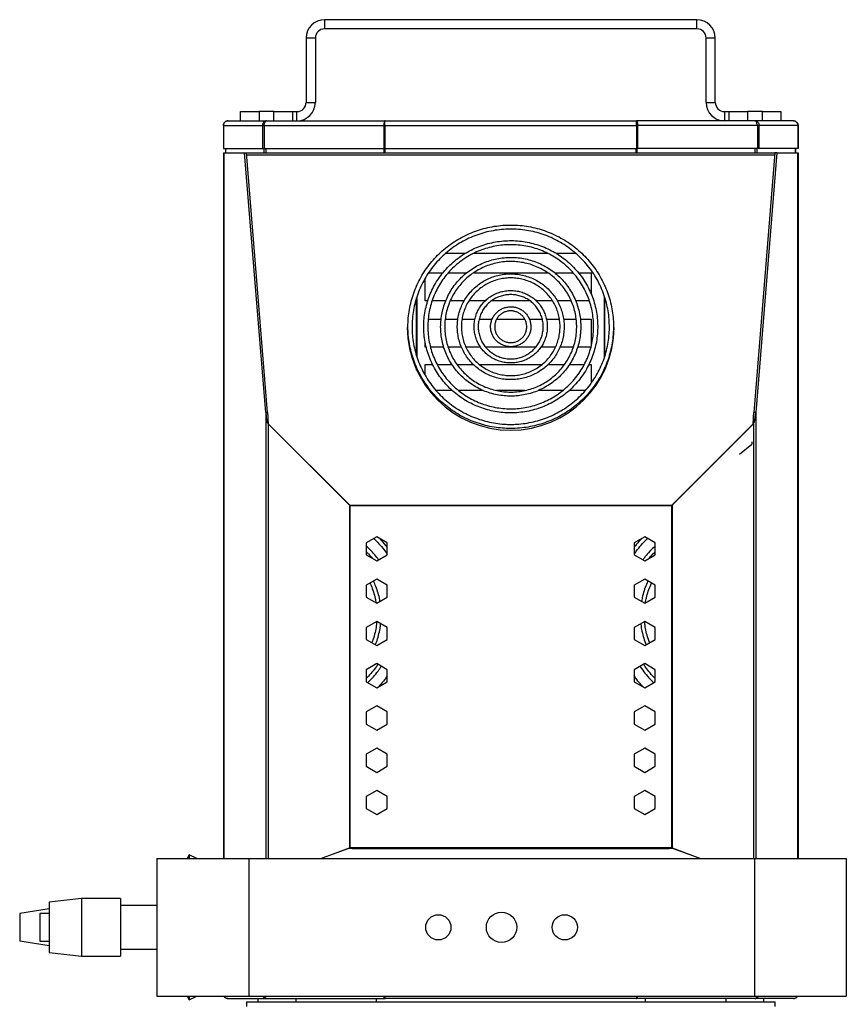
# Model space of a CAD drawing. Header units: millimetres. Extents: x 20 to 1416, y -882 to 676.
# Tile 2 of 12: x 20 to 380, y -522 to -93. Entities that reach past the tile are written whole.
import ezdxf

# ---------------------------------------------------------------- set-up
doc = ezdxf.new("R2010")
doc.units = ezdxf.units.MM

msp = doc.modelspace()

# ---------------------------------------------------------------- linework, layer by layer
at = {"color": 7, "linetype": 'Continuous', "lineweight": 25}
for p, q in [((152.5, -93.02), (152.5, -97.02)), ((314.5, -93.02), (152.5, -93.02)), ((314.5, -97.02), (314.5, -93.02)), ((314.5, -97.02), (152.5, -97.02)), ((148.5, -101.02), (144.5, -101.02)), ((144.5, -101.02), (144.5, -129.02)), ((148.5, -101.02), (148.5, -129.02)), ((322.5, -101.02), (318.5, -101.02)), ((318.5, -129.02), (318.5, -101.02)), ((322.5, -129.02), (322.5, -101.02)), ((144.5, -129.02), (148.5, -129.02)), ((318.5, -129.02), (322.5, -129.02)), ((110.5, -137.02), (127.25, -137.02)), ((116, -137.02), (116, -133.02)), ((116, -133.02), (124, -133.02)), ((124, -133.02), (124, -137.02)), ((130.5, -133.02), (124, -133.02)), ((127.25, -137.02), (178.82, -137.02)), ((130.5, -137.02), (130.5, -133.02)), ((130.5, -133.02), (138.5, -133.02)), ((138.5, -133.02), (138.5, -137.02)), ((138.5, -133.02), (140.5, -133.02)), ((140.5, -137.02), (140.5, -133.02)), ((178.82, -137.02), (288.18, -137.02)), ((339.75, -137.02), (288.18, -137.02)), ((326.5, -133.02), (326.5, -137.02)), ((326.5, -133.02), (328.5, -133.02)), ((328.5, -137.02), (328.5, -133.02)), ((328.5, -133.02), (336.5, -133.02)), ((336.5, -133.02), (336.5, -137.02)), ((343, -133.02), (336.5, -133.02)), ((356.5, -137.02), (339.75, -137.02)), ((343, -137.02), (343, -133.02)), ((343, -133.02), (351, -133.02)), ((351, -133.02), (351, -137.02)), ((108.5, -139.02), (108.5, -149.02)), ((108.56, -139.02), (108.56, -149.02)), ((108.56, -139.02), (125.49, -139.02)), ((125.49, -139.02), (125.49, -149.02)), ((125.49, -139.02), (126.2, -139.02)), ((126.2, -139.02), (178.3, -139.02)), ((126.2, -139.02), (126.2, -149.02)), ((178.3, -139.02), (178.61, -139.02)), ((178.3, -139.02), (178.3, -149.02)), ((178.56, -138.02), (178.75, -138.02)), ((178.61, -139.02), (178.61, -149.02)), ((178.71, -139.02), (288.29, -139.02)), ((178.71, -139.02), (178.71, -149.02)), ((288.44, -138.02), (288.25, -138.02)), ((288.29, -139.02), (288.29, -149.02)), ((288.39, -139.02), (288.39, -149.02)), ((288.7, -139.02), (288.39, -139.02)), ((288.7, -139.02), (288.7, -149.02)), ((340.8, -139.02), (288.7, -139.02)), ((340.8, -139.02), (340.8, -149.02)), ((341.51, -139.02), (340.8, -139.02)), ((358.44, -139.02), (341.51, -139.02)), ((341.51, -139.02), (341.51, -149.02)), ((358.44, -139.02), (358.44, -149.02)), ((358.5, -139.02), (358.5, -149.02)), ((108.5, -149.02), (108.56, -149.02)), ((108.56, -149.02), (125.49, -149.02)), ((109.5, -150.92), (109.5, -149.02)), ((109.57, -150.92), (109.57, -149.02)), ((125.49, -149.02), (126.2, -149.02)), ((126.2, -149.02), (178.3, -149.02)), ((126.24, -150.92), (126.24, -149.02)), ((127.14, -150.92), (127.14, -149.02)), ((178.3, -149.02), (178.61, -149.02)), ((178.44, -150.92), (178.44, -149.02)), ((178.71, -149.02), (288.29, -149.02)), ((178.87, -150.92), (178.87, -149.02)), ((288.13, -150.92), (288.13, -149.02)), ((288.7, -149.02), (288.39, -149.02)), ((288.56, -150.92), (288.56, -149.02)), ((340.8, -149.02), (288.7, -149.02)), ((339.86, -150.92), (339.86, -149.02)), ((340.76, -150.92), (340.76, -149.02)), ((341.51, -149.02), (340.8, -149.02)), ((358.44, -149.02), (341.51, -149.02)), ((357.43, -150.92), (357.43, -149.02)), ((357.5, -150.92), (357.5, -149.02)), ((358.5, -149.02), (358.44, -149.02)), ((108.5, -150.92), (108.5, -458.02)), ((108.5, -150.92), (108.69, -150.92)), ((108.69, -150.92), (117.71, -150.92)), ((108.69, -150.92), (108.69, -458.02)), ((126.89, -264.01), (117.71, -150.92)), ((117.71, -150.92), (118.58, -150.92)), ((118.58, -150.92), (348.42, -150.92)), ((127.75, -264.01), (118.58, -150.92)), ((118.65, -151.79), (348.35, -151.79)), ((348.42, -150.92), (339.25, -264.01)), ((349.29, -150.92), (340.11, -264.01)), ((349.29, -150.92), (348.42, -150.92)), ((349.29, -150.92), (358.31, -150.92)), ((358.31, -150.92), (358.5, -150.92)), ((358.31, -150.92), (358.31, -458.02)), ((358.5, -150.92), (358.5, -458.02)), ((213.63, -194.77), (205.17, -194.77)), ((249.73, -194.77), (217.28, -194.77)), ((261.82, -194.77), (253.35, -194.77)), ((196.29, -215.35), (196.29, -205.51)), ((197.81, -203.12), (204.1, -203.12)), ((206.39, -203.12), (214.43, -203.12)), ((217.48, -203.12), (249.55, -203.12)), ((252.53, -203.12), (260.6, -203.12)), ((262.94, -203.12), (268.5, -203.12)), ((268.5, -203.12), (268.5, -212.43)), ((192.55, -209), (192.55, -208.72)), ((192.75, -208.56), (192.75, -208.29)), ((274.25, -208.51), (274.25, -208.29)), ((274.45, -208.93), (274.45, -208.72)), ((192.55, -239.29), (192.55, -214.04)), ((192.75, -239.97), (192.75, -213.44)), ((274.25, -239.95), (274.25, -213.41)), ((274.45, -239.36), (274.45, -213.98)), ((197.45, -215.35), (196.29, -215.35)), ((205.24, -215.35), (199.32, -215.35)), ((213.3, -215.35), (207.21, -215.35)), ((222.44, -215.35), (215.34, -215.35)), ((241.77, -215.35), (225.23, -215.35)), ((251.63, -215.35), (244.55, -215.35)), ((259.79, -215.35), (253.71, -215.35)), ((267.67, -215.35), (261.72, -215.35)), ((197.62, -223.32), (203.24, -223.32)), ((205.04, -223.32), (210.54, -223.32)), ((212.34, -223.32), (217.98, -223.32)), ((219.81, -223.32), (225.43, -223.32)), ((227.42, -223.32), (239.58, -223.32)), ((241.56, -223.32), (247.19, -223.32)), ((249.04, -223.32), (254.7, -223.32)), ((256.47, -223.32), (261.97, -223.32)), ((263.79, -223.32), (268.5, -223.32)), ((268.5, -223.32), (268.5, -234.37)), ((196.29, -235.56), (196.29, -233.47)), ((196.77, -235.56), (196.29, -235.56)), ((204.41, -235.56), (198.61, -235.56)), ((212.1, -235.56), (206.28, -235.56)), ((220.39, -235.56), (214.03, -235.56)), ((244.36, -235.56), (222.64, -235.56)), ((252.97, -235.56), (246.59, -235.56)), ((260.72, -235.56), (254.89, -235.56)), ((268.5, -235.56), (262.62, -235.56)), ((268.5, -234.37), (268.5, -235.13)), ((196.29, -243.14), (199.51, -243.14)), ((196.29, -247.78), (196.29, -243.14)), ((201.53, -243.14), (208.01, -243.14)), ((210.17, -243.14), (217.32, -243.14)), ((219.98, -243.14), (246.98, -243.14)), ((249.71, -243.14), (256.84, -243.14)), ((259, -243.14), (265.49, -243.14)), ((267.45, -243.14), (268.5, -243.14)), ((268.5, -243.14), (268.5, -251.2)), ((192.55, -245.51), (192.55, -244.31)), ((192.75, -245.94), (192.75, -244.76)), ((274.25, -245.94), (274.25, -244.81)), ((274.45, -245.51), (274.45, -244.33)), ((196.29, -252.11), (196.29, -251.13)), ((198.5, -254.37), (197.95, -254.37)), ((198.68, -254.37), (198.5, -254.37)), ((208.04, -254.37), (201.01, -254.37)), ((221.46, -254.37), (210.8, -254.37)), ((239.7, -254.37), (227.34, -254.37)), ((256.19, -254.37), (245.5, -254.37)), ((266, -254.37), (258.93, -254.37)), ((268.5, -254.17), (268.5, -254.37)), ((126.89, -264.01), (127.75, -264.01)), ((126.89, -264.01), (126.89, -458.02)), ((340.11, -264.01), (339.25, -264.01)), ((340.11, -264.01), (340.11, -458.02)), ((163.33, -304.33), (127.9, -268.9)), ((127.9, -268.9), (128.04, -268.9)), ((127.9, -268.9), (127.9, -458.02)), ((163.47, -304.33), (128.04, -268.9)), ((338.96, -268.9), (303.53, -304.33)), ((339.1, -268.9), (303.67, -304.33)), ((339.1, -268.9), (338.96, -268.9)), ((339.1, -268.9), (339.1, -458.02)), ((333.08, -282.09), (338.38, -277.69)), ((338.46, -276.71), (338.38, -277.69)), ((338.38, -277.69), (338.38, -277.7)), ((163.33, -304.33), (163.33, -453.46)), ((163.33, -304.33), (163.47, -304.33)), ((163.51, -304.42), (303.49, -304.42)), ((163.53, -304.42), (163.53, -453.42)), ((303.47, -304.42), (163.53, -304.42)), ((303.47, -304.42), (303.47, -453.42)), ((303.67, -304.33), (303.53, -304.33)), ((303.67, -304.33), (303.67, -453.46)), ((175.2, -318.07), (170.65, -320.7)), ((170.65, -320.7), (170.65, -325.95)), ((179.75, -320.7), (175.2, -318.07)), ((179.75, -325.95), (179.75, -320.7)), ((291.8, -318.07), (287.25, -320.7)), ((287.25, -320.7), (287.25, -325.95)), ((296.35, -320.7), (291.8, -318.07)), ((296.35, -325.95), (296.35, -320.7)), ((170.65, -325.95), (175.2, -328.58)), ((175.2, -328.58), (179.75, -325.95)), ((287.25, -325.95), (291.8, -328.58)), ((291.8, -328.58), (296.35, -325.95)), ((175.2, -336.47), (170.65, -339.1)), ((179.75, -339.1), (175.2, -336.47)), ((291.8, -336.47), (287.25, -339.1)), ((296.35, -339.1), (291.8, -336.47)), ((170.65, -339.1), (170.65, -344.35)), ((179.75, -344.35), (179.75, -339.1)), ((287.25, -339.5), (287.43, -338.99)), ((287.25, -339.1), (287.25, -344.35)), ((296.35, -344.35), (296.35, -339.1)), ((170.65, -344.35), (175.2, -346.98)), ((175.2, -346.98), (179.75, -344.35)), ((287.25, -344.35), (291.8, -346.98)), ((291.8, -346.98), (296.35, -344.35)), ((175.2, -354.87), (170.65, -357.5)), ((179.75, -357.5), (175.2, -354.87)), ((291.8, -354.87), (287.25, -357.5)), ((296.35, -357.5), (291.8, -354.87)), ((170.65, -357.5), (170.65, -362.75)), ((179.75, -362.75), (179.75, -357.5)), ((287.25, -357.5), (287.25, -362.75)), ((296.35, -362.75), (296.35, -357.5)), ((170.65, -362.75), (175.2, -365.38)), ((175.2, -365.38), (179.75, -362.75)), ((287.25, -362.75), (291.8, -365.38)), ((291.8, -365.38), (296.35, -362.75)), ((175.2, -373.27), (170.65, -375.9)), ((170.65, -375.9), (170.65, -381.15)), ((179.75, -375.9), (175.2, -373.27)), ((179.75, -381.15), (179.75, -375.9)), ((291.8, -373.27), (287.25, -375.9)), ((287.25, -375.9), (287.25, -381.15)), ((296.35, -375.9), (291.8, -373.27)), ((296.35, -381.15), (296.35, -375.9)), ((170.65, -381.15), (175.2, -383.78)), ((175.2, -383.78), (179.75, -381.15)), ((287.25, -381.15), (291.8, -383.78)), ((291.8, -383.78), (296.35, -381.15)), ((175.2, -391.67), (170.65, -394.3)), ((179.75, -394.3), (175.2, -391.67)), ((291.8, -391.67), (287.25, -394.3)), ((296.35, -394.3), (291.8, -391.67)), ((170.65, -394.3), (170.65, -399.55)), ((179.75, -399.55), (179.75, -394.3)), ((287.25, -394.3), (287.25, -399.55)), ((296.35, -399.55), (296.35, -394.3)), ((170.65, -399.55), (175.2, -402.18)), ((175.2, -402.18), (179.75, -399.55)), ((287.25, -399.55), (291.8, -402.18)), ((291.8, -402.18), (296.35, -399.55)), ((175.2, -410.07), (170.65, -412.7)), ((179.75, -412.7), (175.2, -410.07)), ((291.8, -410.07), (287.25, -412.7)), ((296.35, -412.7), (291.8, -410.07)), ((170.65, -412.7), (170.65, -417.95)), ((179.75, -417.95), (179.75, -412.7)), ((287.25, -412.7), (287.25, -417.95)), ((296.35, -417.95), (296.35, -412.7)), ((170.65, -417.95), (175.2, -420.58)), ((175.2, -420.58), (179.75, -417.95)), ((287.25, -417.95), (291.8, -420.58)), ((291.8, -420.58), (296.35, -417.95)), ((175.2, -428.47), (170.65, -431.1)), ((179.75, -431.1), (175.2, -428.47)), ((291.8, -428.47), (287.25, -431.1)), ((296.35, -431.1), (291.8, -428.47)), ((170.65, -431.1), (170.65, -436.35)), ((179.75, -436.35), (179.75, -431.1)), ((287.25, -431.1), (287.25, -436.35)), ((296.35, -436.35), (296.35, -431.1)), ((170.65, -436.35), (175.2, -438.98)), ((175.2, -438.98), (179.75, -436.35)), ((287.25, -436.35), (291.8, -438.98)), ((291.8, -438.98), (296.35, -436.35)), ((150.87, -458.02), (163.33, -453.46)), ((156.38, -456.05), (162.77, -453.76)), ((159.09, -455.07), (163.47, -453.46)), ((162.77, -453.76), (162.77, -453.72)), ((164.5, -453.76), (162.77, -453.76)), ((163.33, -453.46), (163.47, -453.46)), ((303.47, -453.42), (163.53, -453.42)), ((164.5, -453.76), (164.5, -453.41)), ((164.5, -453.76), (302.5, -453.76)), ((302.5, -453.76), (302.5, -453.41)), ((304.23, -453.76), (302.5, -453.76)), ((303.67, -453.46), (303.53, -453.46)), ((303.53, -453.46), (307.91, -455.07)), ((303.67, -453.46), (316.13, -458.02)), ((304.23, -453.76), (304.23, -453.72)), ((304.23, -453.76), (310.62, -456.05)), ((79.5, -458.02), (79.5, -518.02)), ((79.5, -458.02), (119.5, -458.02)), ((93.55, -456.42), (92.8, -458.02)), ((96.99, -458.02), (93.55, -456.42)), ((93.55, -456.42), (93.55, -458.02)), ((119.5, -458.02), (119.5, -518.02)), ((119.5, -458.02), (339.5, -458.02)), ((339.5, -458.02), (339.5, -518.02)), ((339.5, -458.02), (379.5, -458.02)), ((379.5, -458.02), (379.5, -518.02)), ((46.7, -475.52), (32.7, -477.02)), ((63.7, -475.52), (46.7, -475.52)), ((46.7, -475.52), (46.7, -500.52)), ((63.7, -475.52), (63.7, -500.52)), ((32.7, -477.02), (32.7, -499.02)), ((79.5, -478.52), (63.7, -478.52)), ((32.7, -480.03), (19.87, -482.02)), ((19.87, -482.02), (19.87, -494.02)), ((32.7, -482.02), (28.7, -482.02)), ((28.7, -482.02), (28.7, -494.02)), ((32.7, -496.02), (19.87, -494.02)), ((28.7, -494.02), (32.7, -494.02)), ((32.7, -499.02), (46.7, -500.52)), ((46.7, -500.52), (63.7, -500.52)), ((63.7, -497.52), (79.5, -497.52)), ((79.5, -518.02), (119.5, -518.02)), ((92.8, -518.02), (93.55, -519.63)), ((93.55, -519.63), (96.99, -518.02)), ((93.55, -518.02), (93.55, -519.63)), ((119.5, -518.02), (339.5, -518.02)), ((178.3, -518.19), (178.39, -517.97)), ((178.42, -518.38), (178.53, -518.02)), ((178.84, -518), (178.84, -518.19)), ((288.16, -518), (288.16, -518.19)), ((288.58, -518.38), (288.47, -518.02)), ((288.71, -518.19), (288.63, -518.02)), ((339.5, -518.02), (379.5, -518.02)), ((110.5, -519.02), (127.25, -519.02)), ((118.5, -520.52), (118.5, -522.52)), ((118.5, -520.52), (123.5, -520.52)), ((123.5, -519.02), (123.5, -520.52)), ((123.5, -520.52), (139.96, -520.52)), ((127.25, -519.02), (178.82, -519.02)), ((139.96, -519.02), (139.96, -520.52)), ((139.96, -520.52), (174.96, -520.52)), ((174.96, -519.02), (174.96, -520.52)), ((174.96, -520.52), (292.05, -520.52)), ((288.18, -519.02), (178.82, -519.02)), ((339.75, -519.02), (288.18, -519.02)), ((292.05, -519.02), (292.05, -520.52)), ((292.05, -520.52), (327.05, -520.52)), ((327.05, -519.02), (327.05, -520.52)), ((327.05, -520.52), (343.5, -520.52)), ((356.5, -519.02), (339.75, -519.02)), ((343.5, -519.02), (343.5, -520.52)), ((343.5, -520.52), (348.5, -520.52)), ((348.5, -522.52), (348.5, -520.52))]:
    msp.add_line(p, q, dxfattribs=at)
at = {"color": 7, "linetype": 'Continuous', "lineweight": 25, "flags": 128}
for points in [[(108.88, -518.19), (108.79, -518.06), (108.77, -518.02)], [(108.86, -518.02), (108.88, -518.06), (108.96, -518.19)], [(178.3, -518.19), (178.27, -518.06), (178.26, -518.02)], [(288.71, -518.19), (288.73, -518.06), (288.74, -518.02)], [(358.14, -518.02), (358.12, -518.06), (358.04, -518.19)], [(358.12, -518.19), (358.21, -518.06), (358.23, -518.02)]]:
    msp.add_lwpolyline(points, dxfattribs=at)
at = {"color": 7, "linetype": 'Continuous', "lineweight": 25}
for centre, radius in [((202, -488.02), 5.5), ((229.5, -488.02), 6.6), ((257, -488.02), 5.5)]:
    msp.add_circle(centre, radius, dxfattribs=at)
for centre, radius, start, end in [((152.5, -101.02), 8, 90, 180), ((314.5, -101.02), 8, 0, 90), ((152.5, -101.02), 4, 90, 180), ((314.5, -101.02), 4, 0, 90), ((140.5, -129.02), 8, 270, 0), ((140.5, -129.02), 4, 270, 0), ((326.5, -129.02), 8, 180, 270), ((326.5, -129.02), 4, 180, 270), ((233.5, -226.7), 45, 180.4357, 359.5643)]:
    msp.add_arc(centre, radius, start, end, dxfattribs=at)
for centre, major_axis, ratio, start_param, end_param in [((128.1, -259.03), (0, 9.96), 0.140541, 2.094395, 3.001966), ((128.1, -259.03), (0, 9.96), 0.040155, 2.094395, 3.001966), ((338.9, -259.03), (0, 9.96), 0.040155, 3.281219, 4.18879), ((338.9, -259.03), (0, 9.96), 0.140541, 3.281219, 4.18879), ((163.53, -294.46), (0, 9.96), 0.140541, 3.001966, 3.141593), ((163.53, -294.46), (0, 9.96), 0.040155, 3.001966, 3.141593), ((303.47, -294.46), (0, 9.96), 0.140541, 3.141593, 3.281219), ((303.47, -294.46), (0, 9.96), 0.040155, 3.141593, 3.281219), ((163.53, -457.07), (0, 3.65), 0.383864, 0, 0.139626), ((163.53, -457.07), (0, 3.65), 0.109675, 0, 0.139626), ((303.47, -457.07), (0, 3.65), 0.383864, 6.143559, 6.283185), ((303.47, -457.07), (0, 3.65), 0.109675, 6.143559, 6.283185)]:
    msp.add_ellipse(centre, major_axis=major_axis, ratio=ratio, start_param=start_param, end_param=end_param, dxfattribs=at)
for points, knots in [([(110.5, -137.02), (110.24, -137.02), (109.98, -137.08), (109.49, -137.28), (109.27, -137.43), (108.9, -137.8), (108.75, -138.02), (108.55, -138.5), (108.5, -138.76), (108.5, -139.02)], [0, 0, 0, 0, 0.25, 0.25, 0.5, 0.5, 0.75, 0.75, 1, 1, 1, 1]), ([(108.56, -139.02), (108.57, -138.76), (108.62, -138.5), (108.82, -138.02), (108.96, -137.8), (109.32, -137.43), (109.53, -137.28), (110, -137.08), (110.25, -137.02), (110.5, -137.02)], [0, 0, 0, 0, 0.25, 0.25, 0.5, 0.5, 0.75, 0.75, 1, 1, 1, 1]), ([(127.25, -137.02), (127.02, -137.02), (126.78, -137.08), (126.34, -137.28), (126.14, -137.43), (125.81, -137.8), (125.69, -138.02), (125.52, -138.5), (125.48, -138.76), (125.49, -139.02)], [0, 0, 0, 0, 0.25, 0.25, 0.5, 0.5, 0.75, 0.75, 1, 1, 1, 1]), ([(126.2, -139.02), (126.24, -138.76), (126.29, -138.5), (126.43, -138.02), (126.51, -137.8), (126.69, -137.43), (126.8, -137.28), (127.02, -137.08), (127.14, -137.02), (127.25, -137.02)], [0, 0, 0, 0, 0.25, 0.25, 0.5, 0.5, 0.75, 0.75, 1, 1, 1, 1]), ([(178.82, -137.02), (178.74, -137.02), (178.67, -137.08), (178.54, -137.28), (178.48, -137.43), (178.38, -137.8), (178.35, -138.02), (178.3, -138.5), (178.29, -138.76), (178.3, -139.02)], [0, 0, 0, 0, 0.25, 0.25, 0.5, 0.5, 0.75, 0.75, 1, 1, 1, 1]), ([(178.71, -139.02), (178.72, -138.76), (178.73, -138.5), (178.75, -138.02), (178.75, -137.8), (178.77, -137.43), (178.78, -137.28), (178.8, -137.08), (178.81, -137.02), (178.82, -137.02)], [0, 0, 0, 0, 0.25, 0.25, 0.5, 0.5, 0.75, 0.75, 1, 1, 1, 1]), ([(288.29, -139.02), (288.28, -138.76), (288.27, -138.5), (288.26, -138.02), (288.25, -137.8), (288.23, -137.43), (288.22, -137.28), (288.2, -137.08), (288.19, -137.02), (288.18, -137.02)], [0, 0, 0, 0, 0.25, 0.25, 0.5, 0.5, 0.75, 0.75, 1, 1, 1, 1]), ([(288.18, -137.02), (288.26, -137.02), (288.33, -137.08), (288.46, -137.28), (288.52, -137.43), (288.62, -137.8), (288.66, -138.02), (288.7, -138.5), (288.71, -138.76), (288.7, -139.02)], [0, 0, 0, 0, 0.25, 0.25, 0.5, 0.5, 0.75, 0.75, 1, 1, 1, 1]), ([(340.8, -139.02), (340.76, -138.76), (340.71, -138.5), (340.57, -138.02), (340.49, -137.8), (340.31, -137.43), (340.2, -137.28), (339.98, -137.08), (339.86, -137.02), (339.75, -137.02)], [0, 0, 0, 0, 0.25, 0.25, 0.5, 0.5, 0.75, 0.75, 1, 1, 1, 1]), ([(339.75, -137.02), (339.98, -137.02), (340.22, -137.08), (340.66, -137.28), (340.86, -137.43), (341.19, -137.8), (341.32, -138.02), (341.48, -138.5), (341.52, -138.76), (341.51, -139.02)], [0, 0, 0, 0, 0.25, 0.25, 0.5, 0.5, 0.75, 0.75, 1, 1, 1, 1]), ([(358.44, -139.02), (358.43, -138.76), (358.38, -138.5), (358.18, -138.02), (358.04, -137.8), (357.68, -137.43), (357.47, -137.28), (357, -137.08), (356.75, -137.02), (356.5, -137.02)], [0, 0, 0, 0, 0.25, 0.25, 0.5, 0.5, 0.75, 0.75, 1, 1, 1, 1]), ([(356.5, -137.02), (356.76, -137.02), (357.02, -137.08), (357.51, -137.28), (357.73, -137.43), (358.1, -137.8), (358.25, -138.02), (358.45, -138.5), (358.5, -138.76), (358.5, -139.02)], [0, 0, 0, 0, 0.25, 0.25, 0.5, 0.5, 0.75, 0.75, 1, 1, 1, 1]), ([(233.5, -270.93), (234.17, -270.93), (236.08, -270.9), (239.25, -270.62), (242.95, -269.99), (246.59, -269.05), (250.14, -267.81), (253.57, -266.28), (256.86, -264.47), (259.99, -262.39), (262.92, -260.06), (265.65, -257.5), (268.15, -254.71), (270.41, -251.73), (272.41, -248.57), (274.13, -245.26), (275.56, -241.81), (276.7, -238.26), (277.53, -234.63), (278.05, -230.93), (278.25, -227.21), (278.14, -223.49), (277.72, -219.79), (276.98, -216.13), (275.93, -212.55), (274.59, -209.07), (272.95, -205.72), (271.04, -202.51), (268.86, -199.47), (266.43, -196.63), (263.76, -194), (260.89, -191.59), (257.82, -189.44), (254.57, -187.55), (251.18, -185.93), (247.67, -184.61), (244.05, -183.58), (240.36, -182.85), (236.62, -182.44), (232.86, -182.33), (229.11, -182.54), (225.38, -183.06), (221.71, -183.89), (218.13, -185.02), (214.65, -186.45), (211.31, -188.16), (208.12, -190.14), (205.11, -192.38), (202.31, -194.87), (199.72, -197.57), (197.38, -200.49), (195.28, -203.58), (193.46, -206.84), (191.92, -210.24), (190.68, -213.76), (189.74, -217.37), (189.1, -221.04), (188.78, -224.76), (188.78, -228.48), (189.09, -232.2), (189.72, -235.87), (190.66, -239.48), (191.9, -243), (193.43, -246.4), (195.24, -249.66), (197.33, -252.76), (199.67, -255.68), (202.25, -258.39), (205.05, -260.88), (208.06, -263.13), (211.24, -265.11), (214.58, -266.83), (218.05, -268.26), (221.63, -269.4), (225.3, -270.24), (228.96, -270.75), (231.7, -270.92), (233.19, -270.93), (233.5, -270.93)], [0, 0, 0, 0, 0.007106, 0.020488, 0.033873, 0.047258, 0.060642, 0.074027, 0.087411, 0.100795, 0.114179, 0.127563, 0.140946, 0.154329, 0.167712, 0.181094, 0.194476, 0.207858, 0.221239, 0.23462, 0.248001, 0.261382, 0.274763, 0.288144, 0.301526, 0.314907, 0.328288, 0.34167, 0.355051, 0.368433, 0.381816, 0.395199, 0.408582, 0.421965, 0.435349, 0.448733, 0.462117, 0.475501, 0.488886, 0.502271, 0.515655, 0.52904, 0.542425, 0.55581, 0.569194, 0.582579, 0.595963, 0.609347, 0.622731, 0.636114, 0.649497, 0.66288, 0.676262, 0.689644, 0.703026, 0.716408, 0.729789, 0.74317, 0.756551, 0.769932, 0.783313, 0.796694, 0.810075, 0.823457, 0.836838, 0.85022, 0.863602, 0.876984, 0.890367, 0.90375, 0.917133, 0.930516, 0.9439, 0.957284, 0.970669, 0.984053, 0.996736, 1, 1, 1, 1]), ([(233.5, -269.16), (232.86, -269.15), (231, -269.12), (227.91, -268.84), (224.28, -268.22), (220.72, -267.28), (217.25, -266.05), (213.9, -264.52), (210.69, -262.72), (207.65, -260.65), (204.81, -258.34), (202.17, -255.79), (199.76, -253.02), (197.61, -250.06), (195.71, -246.93), (194.1, -243.65), (192.77, -240.24), (191.74, -236.74), (191.03, -233.16), (190.62, -229.53), (190.53, -225.88), (190.75, -222.24), (191.29, -218.63), (192.14, -215.07), (193.3, -211.61), (194.75, -208.25), (196.49, -205.03), (198.49, -201.97), (200.76, -199.09), (203.27, -196.41), (206, -193.96), (208.93, -191.75), (212.04, -189.79), (215.31, -188.1), (218.71, -186.7), (222.23, -185.6), (225.82, -184.79), (229.47, -184.29), (233.16, -184.11), (236.84, -184.23), (240.5, -184.67), (244.11, -185.42), (247.64, -186.47), (251.06, -187.82), (254.36, -189.45), (257.5, -191.36), (260.47, -193.53), (263.24, -195.94), (265.79, -198.57), (268.1, -201.42), (270.16, -204.44), (271.95, -207.64), (273.45, -210.97), (274.66, -214.42), (275.57, -217.95), (276.17, -221.55), (276.45, -225.19), (276.42, -228.84), (276.08, -232.48), (275.41, -236.07), (274.45, -239.59), (273.18, -243.02), (271.61, -246.32), (269.77, -249.49), (267.66, -252.48), (265.3, -255.28), (262.7, -257.88), (259.9, -260.24), (256.89, -262.35), (253.72, -264.21), (250.39, -265.79), (246.94, -267.07), (243.39, -268.07), (239.77, -268.75), (236.46, -269.1), (234.37, -269.14), (233.5, -269.16)], [0, 0, 0, 0, 0.007108, 0.020758, 0.034412, 0.048067, 0.061721, 0.075375, 0.089029, 0.102684, 0.116339, 0.129995, 0.14365, 0.157307, 0.170963, 0.18462, 0.198277, 0.211934, 0.225592, 0.23925, 0.252908, 0.266567, 0.280225, 0.293883, 0.307541, 0.321199, 0.334857, 0.348514, 0.362171, 0.375828, 0.389485, 0.403141, 0.416796, 0.430452, 0.444107, 0.457761, 0.471416, 0.48507, 0.498724, 0.512378, 0.526032, 0.539686, 0.55334, 0.566995, 0.580649, 0.594304, 0.607958, 0.621614, 0.635269, 0.648925, 0.662581, 0.676238, 0.689895, 0.703552, 0.71721, 0.730868, 0.744526, 0.758184, 0.771842, 0.7855, 0.799159, 0.812817, 0.826475, 0.840132, 0.853789, 0.867446, 0.881103, 0.894759, 0.908415, 0.922071, 0.935726, 0.949381, 0.963035, 0.97669, 0.990344, 1, 1, 1, 1]), ([(233.5, -264.14), (234.11, -264.13), (235.88, -264.11), (238.79, -263.83), (242.19, -263.2), (245.52, -262.26), (248.75, -261.02), (251.85, -259.5), (254.8, -257.7), (257.58, -255.65), (260.15, -253.35), (262.5, -250.83), (264.6, -248.11), (266.45, -245.21), (268.02, -242.15), (269.3, -238.96), (270.29, -235.68), (270.97, -232.31), (271.33, -228.9), (271.38, -225.47), (271.11, -222.05), (270.53, -218.67), (269.64, -215.36), (268.45, -212.14), (266.97, -209.04), (265.2, -206.09), (263.18, -203.31), (260.9, -200.72), (258.4, -198.36), (255.69, -196.22), (252.79, -194.34), (249.73, -192.74), (246.54, -191.41), (243.24, -190.38), (239.85, -189.65), (236.42, -189.23), (232.95, -189.12), (229.5, -189.33), (226.08, -189.85), (222.71, -190.67), (219.44, -191.8), (216.29, -193.21), (213.28, -194.91), (210.44, -196.87), (207.79, -199.08), (205.36, -201.52), (203.16, -204.17), (201.21, -207), (199.53, -210.01), (198.14, -213.15), (197.04, -216.4), (196.25, -219.74), (195.77, -223.13), (195.6, -226.56), (195.75, -229.98), (196.21, -233.38), (196.99, -236.73), (198.07, -239.98), (199.45, -243.13), (201.11, -246.14), (203.04, -248.99), (205.22, -251.65), (207.64, -254.1), (210.28, -256.32), (213.11, -258.3), (216.11, -260.01), (219.25, -261.44), (222.52, -262.59), (225.88, -263.43), (229.24, -263.95), (231.79, -264.13), (233.19, -264.14), (233.5, -264.14)], [0, 0, 0, 0, 0.007736, 0.022281, 0.036829, 0.051377, 0.065926, 0.080473, 0.095021, 0.109568, 0.124115, 0.138662, 0.153208, 0.167753, 0.182298, 0.196843, 0.211387, 0.225931, 0.240475, 0.255019, 0.269562, 0.284105, 0.298649, 0.313192, 0.327736, 0.34228, 0.356825, 0.37137, 0.385915, 0.400461, 0.415007, 0.429553, 0.4441, 0.458648, 0.473196, 0.487743, 0.502292, 0.51684, 0.531388, 0.545937, 0.560485, 0.575033, 0.589581, 0.604128, 0.618675, 0.633222, 0.647768, 0.662314, 0.676859, 0.691404, 0.705948, 0.720492, 0.735036, 0.74958, 0.764123, 0.778667, 0.79321, 0.807754, 0.822297, 0.836841, 0.851386, 0.86593, 0.880475, 0.895021, 0.909567, 0.924113, 0.93866, 0.953207, 0.967755, 0.982303, 0.996088, 1, 1, 1, 1]), ([(233.5, -262.37), (232.92, -262.36), (231.21, -262.33), (228.38, -262.05), (225.06, -261.43), (221.82, -260.49), (218.67, -259.27), (215.66, -257.75), (212.8, -255.96), (210.13, -253.92), (207.65, -251.64), (205.41, -249.14), (203.41, -246.44), (201.67, -243.57), (200.22, -240.55), (199.05, -237.41), (198.19, -234.17), (197.63, -230.87), (197.39, -227.53), (197.47, -224.19), (197.86, -220.86), (198.56, -217.59), (199.57, -214.4), (200.88, -211.31), (202.47, -208.36), (204.33, -205.56), (206.45, -202.96), (208.81, -200.56), (211.38, -198.39), (214.15, -196.46), (217.08, -194.8), (220.16, -193.42), (223.36, -192.34), (226.64, -191.55), (229.99, -191.07), (233.36, -190.9), (236.74, -191.04), (240.09, -191.5), (243.38, -192.26), (246.58, -193.32), (249.67, -194.68), (252.62, -196.32), (255.4, -198.22), (257.99, -200.37), (260.36, -202.75), (262.5, -205.34), (264.39, -208.12), (266, -211.06), (267.33, -214.13), (268.37, -217.32), (269.1, -220.59), (269.51, -223.91), (269.62, -227.25), (269.4, -230.59), (268.87, -233.9), (268.03, -237.14), (266.89, -240.29), (265.46, -243.32), (263.75, -246.21), (261.77, -248.92), (259.54, -251.44), (257.09, -253.74), (254.43, -255.8), (251.58, -257.61), (248.58, -259.15), (245.45, -260.4), (242.21, -261.36), (238.89, -262.01), (235.98, -262.32), (234.18, -262.35), (233.5, -262.37)], [0, 0, 0, 0, 0.007738, 0.02263, 0.037526, 0.052422, 0.067318, 0.082214, 0.097111, 0.112008, 0.126905, 0.141803, 0.156702, 0.171601, 0.186501, 0.201401, 0.216301, 0.231202, 0.246103, 0.261005, 0.275906, 0.290807, 0.305709, 0.32061, 0.335511, 0.350411, 0.365311, 0.38021, 0.395109, 0.410008, 0.424905, 0.439803, 0.4547, 0.469596, 0.484493, 0.499389, 0.514285, 0.529181, 0.544077, 0.558973, 0.573869, 0.588765, 0.603662, 0.618559, 0.633457, 0.648355, 0.663254, 0.678153, 0.693053, 0.707953, 0.722854, 0.737755, 0.752656, 0.767558, 0.782459, 0.797361, 0.812262, 0.827163, 0.842063, 0.856964, 0.871863, 0.886762, 0.901661, 0.916559, 0.931457, 0.946354, 0.961251, 0.976148, 0.991044, 1, 1, 1, 1]), ([(233.5, -256.85), (234.05, -256.84), (235.64, -256.81), (238.25, -256.53), (241.29, -255.9), (244.25, -254.96), (247.1, -253.73), (249.81, -252.22), (252.35, -250.45), (254.7, -248.43), (256.82, -246.18), (258.7, -243.73), (260.33, -241.1), (261.67, -238.33), (262.72, -235.43), (263.47, -232.44), (263.91, -229.39), (264.03, -226.32), (263.84, -223.24), (263.33, -220.21), (262.51, -217.23), (261.4, -214.36), (259.99, -211.62), (258.31, -209.03), (256.37, -206.62), (254.2, -204.42), (251.81, -202.45), (249.23, -200.73), (246.48, -199.28), (243.61, -198.12), (240.63, -197.25), (237.57, -196.68), (234.47, -196.43), (231.36, -196.49), (228.28, -196.86), (225.25, -197.54), (222.3, -198.52), (219.47, -199.8), (216.78, -201.35), (214.27, -203.16), (211.96, -205.22), (209.87, -207.5), (208.03, -209.98), (206.45, -212.63), (205.15, -215.43), (204.14, -218.34), (203.44, -221.34), (203.05, -224.4), (202.98, -227.48), (203.22, -230.55), (203.78, -233.57), (204.64, -236.53), (205.8, -239.39), (207.25, -242.11), (208.98, -244.67), (210.95, -247.05), (213.16, -249.22), (215.58, -251.15), (218.19, -252.82), (220.95, -254.23), (223.85, -255.35), (226.85, -256.17), (229.86, -256.68), (232.09, -256.84), (233.28, -256.85), (233.5, -256.85)], [0, 0, 0, 0, 0.008643, 0.024852, 0.041065, 0.057278, 0.073491, 0.089704, 0.105916, 0.122128, 0.138339, 0.154549, 0.170759, 0.186968, 0.203176, 0.219384, 0.235591, 0.251798, 0.268005, 0.284211, 0.300418, 0.316625, 0.332832, 0.34904, 0.365248, 0.381457, 0.397666, 0.413876, 0.430087, 0.446299, 0.462511, 0.478723, 0.494937, 0.51115, 0.527363, 0.543577, 0.55979, 0.576003, 0.592216, 0.608428, 0.624639, 0.64085, 0.65706, 0.67327, 0.689479, 0.705687, 0.721895, 0.738102, 0.754309, 0.770515, 0.786722, 0.802929, 0.819135, 0.835343, 0.85155, 0.867759, 0.883968, 0.900177, 0.916388, 0.932599, 0.94881, 0.965022, 0.981235, 0.996598, 1, 1, 1, 1]), ([(233.5, -255.07), (232.98, -255.06), (231.46, -255.04), (228.94, -254.76), (225.99, -254.14), (223.13, -253.21), (220.37, -251.98), (217.77, -250.48), (215.33, -248.72), (213.1, -246.72), (211.09, -244.49), (209.32, -242.07), (207.83, -239.48), (206.61, -236.74), (205.69, -233.9), (205.08, -230.98), (204.78, -228), (204.79, -225.02), (205.12, -222.05), (205.77, -219.13), (206.72, -216.3), (207.96, -213.58), (209.49, -211), (211.27, -208.6), (213.31, -206.39), (215.56, -204.41), (218.02, -202.67), (220.64, -201.2), (223.41, -200), (226.28, -199.1), (229.24, -198.51), (232.24, -198.22), (235.25, -198.24), (238.25, -198.58), (241.2, -199.23), (244.06, -200.18), (246.8, -201.42), (249.4, -202.94), (251.82, -204.71), (254.04, -206.74), (256.03, -208.97), (257.78, -211.41), (259.26, -214.01), (260.46, -216.75), (261.36, -219.6), (261.95, -222.53), (262.23, -225.5), (262.2, -228.49), (261.84, -231.45), (261.18, -234.37), (260.21, -237.2), (258.95, -239.91), (257.41, -242.47), (255.6, -244.87), (253.55, -247.06), (251.28, -249.03), (248.82, -250.75), (246.19, -252.2), (243.41, -253.38), (240.53, -254.26), (237.57, -254.83), (235.21, -255.05), (233.86, -255.07), (233.5, -255.07)], [0, 0, 0, 0, 0.008646, 0.025339, 0.042038, 0.058737, 0.075436, 0.092135, 0.108835, 0.125536, 0.142238, 0.15894, 0.175643, 0.192347, 0.209052, 0.225757, 0.242463, 0.25917, 0.275877, 0.292583, 0.30929, 0.325996, 0.342701, 0.359406, 0.37611, 0.392813, 0.409516, 0.426217, 0.442918, 0.459619, 0.476318, 0.493017, 0.509716, 0.526415, 0.543114, 0.559813, 0.576512, 0.593211, 0.609911, 0.626612, 0.643314, 0.660016, 0.676719, 0.693424, 0.710128, 0.726834, 0.74354, 0.760246, 0.776953, 0.79366, 0.810366, 0.827072, 0.843778, 0.860482, 0.877186, 0.89389, 0.910592, 0.927294, 0.943994, 0.960695, 0.977394, 0.994093, 1, 1, 1, 1]), ([(233.5, -249.68), (233.98, -249.67), (235.37, -249.65), (237.65, -249.36), (240.29, -248.73), (242.84, -247.8), (245.26, -246.58), (247.52, -245.09), (249.59, -243.35), (251.44, -241.38), (253.05, -239.21), (254.39, -236.87), (255.45, -234.39), (256.21, -231.81), (256.66, -229.15), (256.79, -226.47), (256.61, -223.78), (256.12, -221.14), (255.32, -218.57), (254.22, -216.11), (252.84, -213.79), (251.19, -211.65), (249.31, -209.71), (247.21, -208), (244.93, -206.55), (242.49, -205.37), (239.93, -204.48), (237.28, -203.89), (234.57, -203.61), (231.86, -203.64), (229.17, -203.98), (226.53, -204.64), (223.99, -205.59), (221.58, -206.83), (219.33, -208.34), (217.28, -210.1), (215.44, -212.08), (213.85, -214.26), (212.53, -216.61), (211.49, -219.1), (210.75, -221.69), (210.32, -224.35), (210.21, -227.04), (210.41, -229.72), (210.93, -232.36), (211.75, -234.92), (212.87, -237.37), (214.27, -239.68), (215.93, -241.81), (217.83, -243.73), (219.94, -245.42), (222.24, -246.86), (224.69, -248.02), (227.26, -248.89), (229.91, -249.46), (232.01, -249.66), (233.21, -249.68), (233.5, -249.68)], [0, 0, 0, 0, 0.0099404, 0.0285045, 0.0470761, 0.0656474, 0.0842183, 0.1027884, 0.1213577, 0.1399258, 0.1584927, 0.1770585, 0.1956231, 0.2141867, 0.2327493, 0.2513112, 0.2698728, 0.2884342, 0.3069955, 0.3255574, 0.3441198, 0.3626831, 0.3812475, 0.399813, 0.4183796, 0.4369475, 0.4555164, 0.4740863, 0.492657, 0.5112283, 0.5297999, 0.5483715, 0.5669429, 0.5855137, 0.6040838, 0.6226529, 0.6412209, 0.6597878, 0.6783535, 0.696918, 0.7154815, 0.7340441, 0.7526061, 0.7711675, 0.7897289, 0.8082904, 0.8268522, 0.8454147, 0.863978, 0.8825424, 0.901108, 0.9196748, 0.9382427, 0.9568117, 0.9753817, 0.9939525, 1, 1, 1, 1]), ([(233.5, -247.9), (233.05, -247.89), (231.74, -247.87), (229.57, -247.59), (227.04, -246.97), (224.6, -246.05), (222.29, -244.84), (220.15, -243.36), (218.21, -241.64), (216.49, -239.7), (215.02, -237.56), (213.82, -235.27), (212.91, -232.84), (212.31, -230.33), (212.01, -227.76), (212.04, -225.18), (212.37, -222.62), (213.02, -220.12), (213.98, -217.71), (215.21, -215.44), (216.72, -213.33), (218.48, -211.41), (220.45, -209.72), (222.62, -208.28), (224.95, -207.12), (227.4, -206.23), (229.94, -205.65), (232.54, -205.38), (235.15, -205.42), (237.73, -205.78), (240.25, -206.44), (242.68, -207.39), (244.97, -208.64), (247.09, -210.14), (249.01, -211.89), (250.7, -213.86), (252.14, -216.01), (253.3, -218.32), (254.17, -220.76), (254.74, -223.28), (255, -225.85), (254.94, -228.43), (254.57, -230.99), (253.88, -233.48), (252.9, -235.88), (251.62, -238.13), (250.09, -240.22), (248.31, -242.11), (246.31, -243.77), (244.12, -245.18), (241.77, -246.32), (239.31, -247.16), (236.76, -247.71), (234.81, -247.89), (233.72, -247.9), (233.5, -247.9)], [0, 0, 0, 0, 0.009945, 0.029247, 0.048559, 0.06787, 0.087182, 0.106495, 0.12581, 0.145125, 0.164442, 0.183761, 0.203081, 0.222402, 0.241725, 0.261048, 0.280372, 0.299696, 0.319019, 0.338341, 0.357663, 0.376983, 0.396301, 0.415618, 0.434934, 0.454248, 0.473561, 0.492874, 0.512185, 0.531497, 0.550808, 0.57012, 0.589432, 0.608745, 0.628059, 0.647375, 0.666692, 0.686011, 0.705331, 0.724653, 0.743976, 0.763299, 0.782623, 0.801946, 0.82127, 0.840592, 0.859913, 0.879233, 0.898551, 0.917868, 0.937184, 0.956498, 0.975811, 0.995123, 1, 1, 1, 1]), ([(233.5, -242.42), (233.9, -242.41), (235.05, -242.39), (236.94, -242.1), (239.1, -241.47), (241.14, -240.55), (243.04, -239.34), (244.74, -237.89), (246.22, -236.21), (247.45, -234.35), (248.41, -232.33), (249.06, -230.19), (249.41, -227.99), (249.44, -225.76), (249.16, -223.55), (248.56, -221.4), (247.66, -219.36), (246.49, -217.46), (245.06, -215.74), (243.39, -214.24), (241.53, -212.99), (239.51, -212), (237.38, -211.31), (235.16, -210.92), (232.91, -210.85), (230.67, -211.09), (228.49, -211.64), (226.41, -212.48), (224.47, -213.61), (222.71, -215), (221.16, -216.62), (219.86, -218.43), (218.83, -220.42), (218.09, -222.52), (217.66, -224.71), (217.54, -226.93), (217.73, -229.15), (218.25, -231.32), (219.06, -233.4), (220.16, -235.35), (221.52, -237.12), (223.13, -238.68), (224.93, -240.01), (226.91, -241.07), (229.02, -241.84), (231.23, -242.33), (232.74, -242.39), (233.5, -242.42)], [0, 0, 0, 0, 0.012114, 0.034554, 0.057008, 0.079461, 0.101912, 0.124362, 0.146809, 0.169254, 0.191697, 0.214137, 0.236575, 0.259012, 0.281447, 0.303883, 0.326318, 0.348755, 0.371194, 0.393635, 0.416079, 0.438525, 0.460973, 0.483424, 0.505876, 0.528329, 0.550783, 0.573236, 0.595688, 0.618138, 0.640586, 0.663032, 0.685475, 0.707916, 0.730354, 0.752791, 0.775227, 0.797662, 0.820098, 0.842535, 0.864973, 0.887413, 0.909856, 0.932301, 0.954749, 0.977199, 1, 1, 1, 1]), ([(233.5, -240.65), (233.14, -240.64), (232.08, -240.61), (230.33, -240.34), (228.3, -239.72), (226.39, -238.81), (224.64, -237.63), (223.09, -236.2), (221.77, -234.55), (220.71, -232.74), (219.94, -230.78), (219.47, -228.74), (219.31, -226.64), (219.47, -224.55), (219.95, -222.5), (220.72, -220.55), (221.79, -218.73), (223.11, -217.09), (224.67, -215.67), (226.42, -214.49), (228.33, -213.58), (230.36, -212.96), (232.46, -212.65), (234.58, -212.66), (236.67, -212.97), (238.7, -213.59), (240.61, -214.51), (242.36, -215.69), (243.91, -217.12), (245.23, -218.76), (246.29, -220.58), (247.06, -222.53), (247.53, -224.58), (247.69, -226.67), (247.53, -228.77), (247.05, -230.81), (246.28, -232.76), (245.21, -234.58), (243.89, -236.22), (242.33, -237.65), (240.58, -238.83), (238.67, -239.74), (236.64, -240.35), (234.9, -240.62), (233.85, -240.64), (233.5, -240.65)], [0, 0, 0, 0, 0.012122, 0.035904, 0.059702, 0.0835, 0.107301, 0.131104, 0.15491, 0.178719, 0.202533, 0.226349, 0.250169, 0.27399, 0.297812, 0.321633, 0.345453, 0.36927, 0.393083, 0.416893, 0.4407, 0.464503, 0.488304, 0.512103, 0.535901, 0.559699, 0.583498, 0.607298, 0.631101, 0.654907, 0.678717, 0.70253, 0.726347, 0.750167, 0.773988, 0.79781, 0.821631, 0.84545, 0.869267, 0.893081, 0.916891, 0.940697, 0.964501, 0.988302, 1, 1, 1, 1]), ([(233.5, -235.34), (233.81, -235.33), (234.67, -235.31), (236.06, -235.02), (237.61, -234.39), (239.01, -233.48), (240.21, -232.32), (241.17, -230.96), (241.86, -229.45), (242.24, -227.83), (242.3, -226.17), (242.05, -224.53), (241.49, -222.97), (240.64, -221.54), (239.54, -220.29), (238.22, -219.27), (236.73, -218.52), (235.12, -218.07), (233.45, -217.92), (231.78, -218.09), (230.18, -218.56), (228.69, -219.33), (227.38, -220.36), (226.29, -221.62), (225.46, -223.07), (224.92, -224.64), (224.69, -226.28), (224.78, -227.94), (225.18, -229.55), (225.88, -231.05), (226.86, -232.4), (228.07, -233.54), (229.48, -234.44), (231.04, -235.05), (232.4, -235.31), (233.23, -235.34), (233.5, -235.34)], [0, 0, 0, 0, 0.016692, 0.046949, 0.077239, 0.107526, 0.137807, 0.168081, 0.198347, 0.228604, 0.258856, 0.289103, 0.319348, 0.349595, 0.379847, 0.410106, 0.440373, 0.470648, 0.50093, 0.531217, 0.561507, 0.591796, 0.62208, 0.652358, 0.682628, 0.71289, 0.743144, 0.773393, 0.803639, 0.833885, 0.864134, 0.894389, 0.924651, 0.954922, 0.985201, 1, 1, 1, 1]), ([(233.5, -233.57), (233.26, -233.56), (232.52, -233.53), (231.3, -233.27), (229.94, -232.66), (228.74, -231.78), (227.75, -230.67), (227.02, -229.38), (226.59, -227.96), (226.46, -226.49), (226.66, -225.02), (227.16, -223.63), (227.95, -222.37), (229, -221.31), (230.24, -220.49), (231.63, -219.95), (233.11, -219.71), (234.61, -219.78), (236.05, -220.17), (237.38, -220.85), (238.53, -221.79), (239.46, -222.95), (240.11, -224.28), (240.47, -225.71), (240.52, -227.19), (240.24, -228.65), (239.67, -230.01), (238.81, -231.23), (237.71, -232.24), (236.42, -232.99), (235, -233.47), (234, -233.53), (233.5, -233.57)], [0, 0, 0, 0, 0.016716, 0.050528, 0.084388, 0.118252, 0.152128, 0.186019, 0.219925, 0.253847, 0.287779, 0.321712, 0.35564, 0.389557, 0.423459, 0.457345, 0.491218, 0.525082, 0.558941, 0.592802, 0.626669, 0.660548, 0.694442, 0.728353, 0.762278, 0.796211, 0.830144, 0.86407, 0.897983, 0.931881, 0.965763, 1, 1, 1, 1]), ([(173.95, -318.79), (174.71, -319.54), (176.27, -321.07), (178.22, -323.4), (179.34, -325.05), (179.8, -325.73)], [0, 0, 0, 0, 0.354701, 0.733505, 1, 1, 1, 1]), ([(179.75, -322.61), (179.55, -322.34), (178.65, -321.11), (177.56, -319.84), (176.61, -318.93), (176.5, -318.82)], [0, 0, 0, 0, 0.2000911, 0.9056579, 1, 1, 1, 1]), ([(290.56, -318.79), (290.12, -319.22), (288.94, -320.4), (287.9, -321.75), (287.25, -322.59)], [0, 0, 0, 0, 0.372674, 1, 1, 1, 1]), ([(287.25, -325.67), (287.54, -325.23), (288.46, -323.81), (290.26, -321.65), (291.93, -319.8), (292.92, -318.93), (293.06, -318.8)], [0, 0, 0, 0, 0.171056, 0.552326, 0.933688, 1, 1, 1, 1]), ([(176.02, -328.11), (175.48, -327.37), (174.29, -325.76), (172.48, -323.77), (171.17, -322.61), (170.65, -322.15)], [0, 0, 0, 0, 0.335405, 0.738117, 1, 1, 1, 1]), ([(170.65, -324.58), (170.99, -324.9), (171.94, -325.78), (172.77, -326.82), (173.31, -327.49)], [0, 0, 0, 0, 0.353108, 1, 1, 1, 1]), ([(296.35, -322.11), (296.34, -322.12), (295.5, -322.79), (294, -324.37), (292.22, -326.36), (291.3, -327.69), (291, -328.12)], [0, 0, 0, 0, 0.007196, 0.408151, 0.809304, 1, 1, 1, 1]), ([(293.72, -327.47), (294.16, -326.92), (294.98, -325.88), (295.92, -324.99), (296.35, -324.58)], [0, 0, 0, 0, 0.536677, 1, 1, 1, 1]), ([(172.21, -338.2), (172.39, -338.55), (173, -339.77), (173.8, -342.02), (174.53, -344.54), (174.79, -346.16), (174.89, -346.8)], [0, 0, 0, 0, 0.134364, 0.461566, 0.788684, 1, 1, 1, 1]), ([(176.6, -346.17), (176.57, -345.98), (176.4, -344.76), (175.83, -342.59), (174.93, -339.8), (174.14, -338.09), (173.77, -337.3)], [0, 0, 0, 0, 0.06129, 0.388702, 0.716112, 1, 1, 1, 1]), ([(293.25, -337.31), (293.11, -337.56), (292.52, -338.7), (291.71, -340.88), (290.87, -343.59), (290.55, -345.39), (290.4, -346.17)], [0, 0, 0, 0, 0.093225, 0.420276, 0.747418, 1, 1, 1, 1]), ([(292.1, -346.8), (292.23, -346.06), (292.52, -344.32), (293.31, -341.71), (294.08, -339.57), (294.66, -338.46), (294.79, -338.2)], [0, 0, 0, 0, 0.248211, 0.57494, 0.901675, 1, 1, 1, 1]), ([(179.58, -339), (179.63, -339.13), (179.7, -339.28), (179.74, -339.45), (179.75, -339.47)], [0, 0, 0, 0, 0.819997, 1, 1, 1, 1]), ([(175.2, -354.98), (175.15, -355.6), (175.02, -357.22), (174.49, -359.78), (173.83, -362.23), (173.25, -363.63), (173.04, -364.13)], [0, 0, 0, 0, 0.195434, 0.510472, 0.825502, 1, 1, 1, 1]), ([(293.95, -364.14), (293.71, -363.53), (293.11, -362.02), (292.44, -359.45), (291.95, -356.96), (291.84, -355.42), (291.8, -354.87)], [0, 0, 0, 0, 0.207138, 0.518938, 0.830678, 1, 1, 1, 1]), ([(174.6, -365.03), (174.77, -364.65), (175.33, -363.34), (176.02, -360.97), (176.64, -358.28), (176.83, -356.55), (176.9, -355.85)], [0, 0, 0, 0, 0.133152, 0.456631, 0.780183, 1, 1, 1, 1]), ([(290.08, -355.86), (290.09, -355.96), (290.16, -357.09), (290.57, -359.21), (291.29, -362.2), (292.01, -364.1), (292.37, -365.05)], [0, 0, 0, 0, 0.029843, 0.353746, 0.677656, 1, 1, 1, 1]), ([(175.63, -373.52), (175.44, -373.83), (174.69, -375.07), (173.16, -377.01), (171.68, -378.76), (170.78, -379.57), (170.65, -379.69)], [0, 0, 0, 0, 0.135896, 0.533533, 0.931278, 1, 1, 1, 1]), ([(171.31, -381.53), (171.38, -381.47), (172.25, -380.72), (173.76, -379.05), (175.67, -376.75), (176.72, -375.11), (177.17, -374.41)], [0, 0, 0, 0, 0.030407, 0.381737, 0.733234, 1, 1, 1, 1]), ([(289.82, -374.42), (289.88, -374.53), (290.5, -375.6), (291.9, -377.44), (293.79, -379.73), (295.14, -380.99), (295.71, -381.52)], [0, 0, 0, 0, 0.0405335, 0.3921579, 0.7436933, 1, 1, 1, 1]), ([(296.35, -379.71), (296.32, -379.68), (295.52, -378.97), (294.11, -377.34), (292.47, -375.3), (291.64, -373.95), (291.38, -373.52)], [0, 0, 0, 0, 0.016443, 0.414207, 0.811778, 1, 1, 1, 1]), ([(179.75, -378.61), (179.22, -379.38), (178.1, -381.02), (176.8, -382.48), (176.11, -383.25)], [0, 0, 0, 0, 0.470193, 1, 1, 1, 1]), ([(290.94, -383.28), (290.42, -382.7), (289.13, -381.27), (287.91, -379.69), (287.27, -378.67), (287.25, -378.64)], [0, 0, 0, 0, 0.40066, 0.982764, 1, 1, 1, 1]), ([(110.5, -519.02), (110.22, -519.02), (109.95, -518.97), (109.44, -518.74), (109.21, -518.58), (109.03, -518.38)], [0, 0, 0, 0, 0.5, 0.5, 1, 1, 1, 1]), ([(109.08, -518.38), (109.26, -518.58), (109.48, -518.74), (109.97, -518.97), (110.23, -519.02), (110.5, -519.02)], [0, 0, 0, 0, 0.5, 0.5, 1, 1, 1, 1]), ([(127.25, -519.02), (127.02, -518.99), (126.55, -518.93), (126, -518.54), (125.81, -518.17), (125.74, -518.02)], [0, 0, 0, 0, 0.379021, 0.758042, 1, 1, 1, 1]), ([(126.45, -518.02), (126.5, -518.17), (126.62, -518.54), (126.91, -518.93), (127.14, -518.99), (127.25, -519.02)], [0, 0, 0, 0, 0.241958, 0.620979, 1, 1, 1, 1]), ([(178.82, -519.02), (178.74, -519.02), (178.66, -518.97), (178.53, -518.74), (178.46, -518.58), (178.42, -518.38)], [0, 0, 0, 0, 0.5, 0.5, 1, 1, 1, 1]), ([(178.76, -518.38), (178.77, -518.58), (178.78, -518.74), (178.8, -518.97), (178.81, -519.02), (178.82, -519.02)], [0, 0, 0, 0, 0.5, 0.5, 1, 1, 1, 1]), ([(288.24, -518.38), (288.23, -518.58), (288.22, -518.74), (288.2, -518.97), (288.19, -519.02), (288.18, -519.02)], [0, 0, 0, 0, 0.5, 0.5, 1, 1, 1, 1]), ([(288.18, -519.02), (288.26, -519.02), (288.34, -518.97), (288.47, -518.74), (288.54, -518.58), (288.58, -518.38)], [0, 0, 0, 0, 0.5, 0.5, 1, 1, 1, 1]), ([(340.55, -518.02), (340.5, -518.17), (340.38, -518.54), (340.1, -518.93), (339.86, -518.99), (339.75, -519.02)], [0, 0, 0, 0, 0.241958, 0.620979, 1, 1, 1, 1]), ([(339.75, -519.02), (339.98, -518.99), (340.45, -518.93), (341, -518.54), (341.19, -518.17), (341.26, -518.02)], [0, 0, 0, 0, 0.379021, 0.758042, 1, 1, 1, 1]), ([(357.92, -518.38), (357.74, -518.58), (357.52, -518.74), (357.03, -518.97), (356.77, -519.02), (356.5, -519.02)], [0, 0, 0, 0, 0.5, 0.5, 1, 1, 1, 1]), ([(356.5, -519.02), (356.78, -519.02), (357.05, -518.97), (357.56, -518.74), (357.79, -518.58), (357.97, -518.38)], [0, 0, 0, 0, 0.5, 0.5, 1, 1, 1, 1])]:
    msp.add_open_spline(points, degree=3, knots=knots, dxfattribs=at)
for points in [[(109.03, -518.38), (108.97, -518.32), (108.92, -518.26), (108.88, -518.19)], [(108.96, -518.19), (109, -518.26), (109.04, -518.32), (109.08, -518.38)], [(178.42, -518.38), (178.37, -518.32), (178.33, -518.26), (178.3, -518.19)], [(178.84, -518.19), (178.81, -518.26), (178.79, -518.32), (178.76, -518.38)], [(288.16, -518.19), (288.19, -518.26), (288.21, -518.32), (288.24, -518.38)], [(288.58, -518.38), (288.63, -518.32), (288.67, -518.26), (288.71, -518.19)], [(358.04, -518.19), (358, -518.26), (357.96, -518.32), (357.92, -518.38)], [(357.97, -518.38), (358.03, -518.32), (358.08, -518.26), (358.12, -518.19)]]:
    msp.add_open_spline(points, degree=3, dxfattribs=at)

doc.saveas('drawing.dxf')
